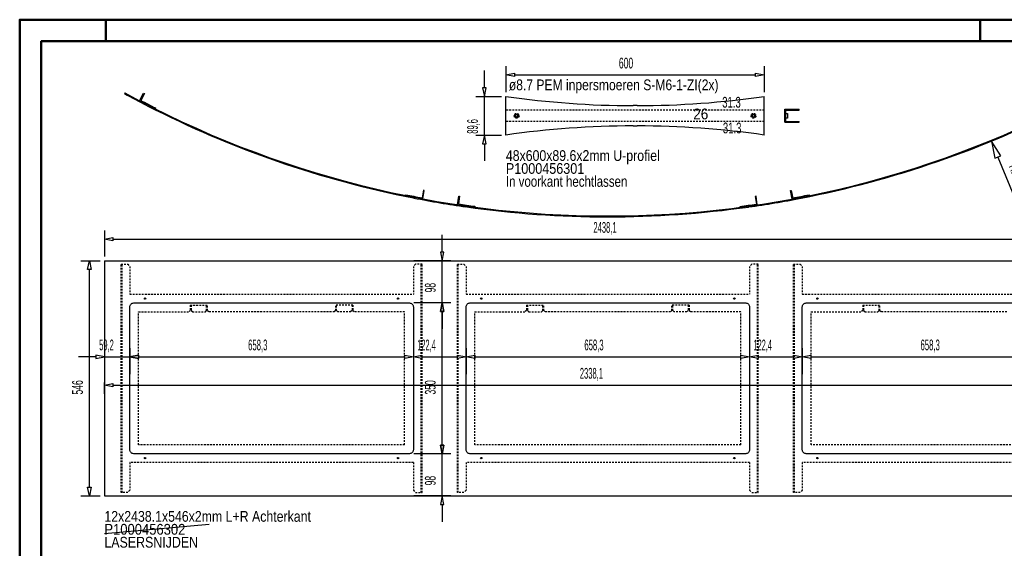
# Model space of a CAD drawing. Extents: x -12108 to -8028, y -6555 to -3705.
# Tile 2 of 3: x -12108 to -9822, y -4933 to -3705. Entities that reach past the tile are written whole.
import ezdxf
from ezdxf.enums import TextEntityAlignment as Align

# ---------------------------------------------------------------- set-up
doc = ezdxf.new("R2010")
doc.units = 0
doc.header["$MEASUREMENT"] = 0
doc.linetypes.add('HIDDEN', pattern=[7, 4, -3])
doc.layers.get('0').update_dxf_attribs({"linetype": 'CONTINUOUS'})
for name, color, linetype in [('DIM49', 4, 'CONTINUOUS'), ('LE_GREEN', 3, 'CONTINUOUS'), ('LE_HIDDEN', 7, 'CONTINUOUS'), ('TXT_ALL', 7, 'CONTINUOUS'), ('TXT_DIM49', 2, 'CONTINUOUS')]:
    doc.layers.add(name, color=color, linetype=linetype)
doc.layers.add('LE_ALL', color=7, linetype='CONTINUOUS', lineweight=50)

# ---------------------------------------------------------------- blocks, each defined once
blk = doc.blocks.new('_D32', base_point=(-11911.8, -4265))
at = {"layer": 'DIM49', "color": 1}
for p, q in [((-11911.8, -4195), (-11911.8, -4255)), ((-11911.8, -4215), (-11891.8, -4211)), ((-11891.8, -4219), (-11911.8, -4215)), ((-11891.8, -4211), (-11891.8, -4219)), ((-11891.8, -4215), (-9493.7, -4215))]:
    blk.add_line(p, q, dxfattribs=at)
at = {"layer": 'TXT_DIM49', "width": 0.526}
blk.add_text('2438,1', height=25, dxfattribs=at).set_placement((-10749.3, -4200), align=Align.CENTER)
blk = doc.blocks.new('_D33', base_point=(-11911.8, -4538))
at = {"layer": 'DIM49', "color": 1}
for p, q in [((-11911.8, -4468), (-11911.8, -4528)), ((-11852.6, -4468), (-11852.6, -4528)), ((-11931.8, -4488), (-11971.8, -4488)), ((-11911.8, -4488), (-11931.8, -4484)), ((-11931.8, -4484), (-11931.8, -4492)), ((-11931.8, -4492), (-11911.8, -4488)), ((-11911.8, -4488), (-11852.6, -4488)), ((-11832.6, -4484), (-11852.6, -4488)), ((-11852.6, -4488), (-11832.6, -4492)), ((-11832.6, -4492), (-11832.6, -4484)), ((-11832.6, -4488), (-11792.6, -4488))]:
    blk.add_line(p, q, dxfattribs=at)
at = {"layer": 'TXT_DIM49', "width": 0.52}
blk.add_text('59,2', height=25, dxfattribs=at).set_placement((-11906.9, -4473), align=Align.CENTER)
blk = doc.blocks.new('_D34', base_point=(-11852.6, -4538))
at = {"layer": 'DIM49', "color": 1}
for p, q in [((-11852.6, -4468), (-11852.6, -4528)), ((-11194.3, -4468), (-11194.3, -4528)), ((-11852.6, -4488), (-11832.6, -4484)), ((-11832.6, -4492), (-11852.6, -4488)), ((-11832.6, -4484), (-11832.6, -4492)), ((-11832.6, -4488), (-11214.3, -4488)), ((-11214.3, -4492), (-11214.3, -4484)), ((-11214.3, -4484), (-11194.3, -4488)), ((-11194.3, -4488), (-11214.3, -4492))]:
    blk.add_line(p, q, dxfattribs=at)
at = {"layer": 'TXT_DIM49', "width": 0.535}
blk.add_text('658,3', height=25, dxfattribs=at).set_placement((-11555.6, -4473), align=Align.CENTER)
blk = doc.blocks.new('_D35', base_point=(-11194.3, -4538))
at = {"layer": 'DIM49', "color": 1}
for p, q in [((-11194.3, -4468), (-11194.3, -4528)), ((-11071.9, -4468), (-11071.9, -4528)), ((-11194.3, -4488), (-11174.3, -4484)), ((-11174.3, -4492), (-11194.3, -4488)), ((-11174.3, -4484), (-11174.3, -4492)), ((-11174.3, -4488), (-11091.9, -4488)), ((-11091.9, -4492), (-11091.9, -4484)), ((-11091.9, -4484), (-11071.9, -4488)), ((-11071.9, -4488), (-11091.9, -4492))]:
    blk.add_line(p, q, dxfattribs=at)
at = {"layer": 'TXT_DIM49', "width": 0.512}
blk.add_text('122,4', height=25, dxfattribs=at).set_placement((-11163.8, -4473), align=Align.CENTER)
blk = doc.blocks.new('_D36', base_point=(-11071.9, -4538))
at = {"layer": 'DIM49', "color": 1}
for p, q in [((-11071.9, -4468), (-11071.9, -4528)), ((-10413.6, -4468), (-10413.6, -4528)), ((-11071.9, -4488), (-11051.9, -4484)), ((-11051.9, -4492), (-11071.9, -4488)), ((-11051.9, -4484), (-11051.9, -4492)), ((-11051.9, -4488), (-10433.6, -4488)), ((-10433.6, -4492), (-10433.6, -4484)), ((-10433.6, -4484), (-10413.6, -4488)), ((-10413.6, -4488), (-10433.6, -4492))]:
    blk.add_line(p, q, dxfattribs=at)
at = {"layer": 'TXT_DIM49', "width": 0.535}
blk.add_text('658,3', height=25, dxfattribs=at).set_placement((-10774.9, -4473), align=Align.CENTER)
blk = doc.blocks.new('_D37', base_point=(-10413.6, -4538))
at = {"layer": 'DIM49', "color": 1}
for p, q in [((-10413.6, -4468), (-10413.6, -4528)), ((-10291.2, -4468), (-10291.2, -4528)), ((-10413.6, -4488), (-10393.6, -4484)), ((-10393.6, -4492), (-10413.6, -4488)), ((-10393.6, -4484), (-10393.6, -4492)), ((-10393.6, -4488), (-10311.2, -4488)), ((-10311.2, -4492), (-10311.2, -4484)), ((-10311.2, -4484), (-10291.2, -4488)), ((-10291.2, -4488), (-10311.2, -4492))]:
    blk.add_line(p, q, dxfattribs=at)
at = {"layer": 'TXT_DIM49', "width": 0.512}
blk.add_text('122,4', height=25, dxfattribs=at).set_placement((-10383.1, -4473), align=Align.CENTER)
blk = doc.blocks.new('_D38', base_point=(-10291.2, -4538))
at = {"layer": 'DIM49', "color": 1}
for p, q in [((-10291.2, -4468), (-10291.2, -4528)), ((-9632.9, -4468), (-9632.9, -4528)), ((-10291.2, -4488), (-10271.2, -4484)), ((-10271.2, -4492), (-10291.2, -4488)), ((-10271.2, -4484), (-10271.2, -4492)), ((-10271.2, -4488), (-9652.9, -4488)), ((-9652.9, -4492), (-9652.9, -4484)), ((-9652.9, -4484), (-9632.9, -4488)), ((-9632.9, -4488), (-9652.9, -4492))]:
    blk.add_line(p, q, dxfattribs=at)
at = {"layer": 'TXT_DIM49', "width": 0.535}
blk.add_text('658,3', height=25, dxfattribs=at).set_placement((-9994.2, -4473), align=Align.CENTER)
blk = doc.blocks.new('_D40', base_point=(-11911.8, -4538))
at = {"layer": 'DIM49', "color": 1}
for p, q in [((-11911.8, -4573.8), (-11911.8, -4548)), ((-11911.8, -4553.8), (-11891.8, -4549.8)), ((-11891.8, -4549.8), (-11891.8, -4557.8)), ((-11891.8, -4557.8), (-11911.8, -4553.8)), ((-11891.8, -4553.8), (-9593.7, -4553.8))]:
    blk.add_line(p, q, dxfattribs=at)
at = {"layer": 'TXT_DIM49', "width": 0.526}
blk.add_text('2338,1', height=25, dxfattribs=at).set_placement((-10780.9, -4538.8), align=Align.CENTER)
blk = doc.blocks.new('_D42', base_point=(-11911.8, -4811))
at = {"layer": 'DIM49', "color": 1}
for p, q in [((-11966.7, -4265), (-11921.8, -4265)), ((-11950.7, -4285), (-11946.7, -4265)), ((-11946.7, -4265), (-11942.7, -4285)), ((-11942.7, -4285), (-11950.7, -4285)), ((-11946.7, -4791), (-11946.7, -4285)), ((-11946.7, -4811), (-11950.7, -4791)), ((-11950.7, -4791), (-11942.7, -4791)), ((-11942.7, -4791), (-11946.7, -4811)), ((-11966.7, -4811), (-11921.8, -4811))]:
    blk.add_line(p, q, dxfattribs=at)
at = {"layer": 'TXT_DIM49', "width": 0.596}
blk.add_text('546', height=25, rotation=90, dxfattribs=at).set_placement((-11961.7, -4559), align=Align.CENTER)
blk = doc.blocks.new('_D43', base_point=(-11203.3, -4811))
at = {"layer": 'DIM49', "color": 1}
for p, q in [((-11127.5, -4693), (-11127.5, -4653)), ((-11123.5, -4693), (-11131.5, -4693)), ((-11131.5, -4693), (-11127.5, -4713)), ((-11127.5, -4713), (-11123.5, -4693)), ((-11107.5, -4713), (-11193.3, -4713)), ((-11127.5, -4811), (-11127.5, -4713)), ((-11107.5, -4811), (-11193.3, -4811)), ((-11127.5, -4811), (-11131.5, -4831)), ((-11123.5, -4831), (-11127.5, -4811)), ((-11131.5, -4831), (-11123.5, -4831)), ((-11127.5, -4831), (-11127.5, -4871))]:
    blk.add_line(p, q, dxfattribs=at)
at = {"layer": 'TXT_DIM49', "width": 0.596}
blk.add_text('98', height=25, rotation=90, dxfattribs=at).set_placement((-11142.5, -4775.5), align=Align.CENTER)
blk = doc.blocks.new('_D44', base_point=(-11203.3, -4713))
at = {"layer": 'DIM49', "color": 1}
for p, q in [((-11107.5, -4363), (-11193.3, -4363)), ((-11131.5, -4383), (-11127.5, -4363)), ((-11127.5, -4363), (-11123.5, -4383)), ((-11123.5, -4383), (-11131.5, -4383)), ((-11127.5, -4693), (-11127.5, -4383)), ((-11127.5, -4713), (-11131.5, -4693)), ((-11131.5, -4693), (-11123.5, -4693)), ((-11123.5, -4693), (-11127.5, -4713)), ((-11107.5, -4713), (-11193.3, -4713))]:
    blk.add_line(p, q, dxfattribs=at)
at = {"layer": 'TXT_DIM49', "width": 0.596}
blk.add_text('350', height=25, rotation=90, dxfattribs=at).set_placement((-11142.5, -4559), align=Align.CENTER)
blk = doc.blocks.new('_D45', base_point=(-11203.3, -4363))
at = {"layer": 'DIM49', "color": 1}
for p, q in [((-11127.5, -4245), (-11127.5, -4205)), ((-11123.5, -4245), (-11131.5, -4245)), ((-11131.5, -4245), (-11127.5, -4265)), ((-11127.5, -4265), (-11123.5, -4245)), ((-11107.5, -4265), (-11193.3, -4265)), ((-11127.5, -4363), (-11127.5, -4265)), ((-11107.5, -4363), (-11193.3, -4363)), ((-11127.5, -4363), (-11131.5, -4383)), ((-11123.5, -4383), (-11127.5, -4363)), ((-11131.5, -4383), (-11123.5, -4383)), ((-11127.5, -4383), (-11127.5, -4423))]:
    blk.add_line(p, q, dxfattribs=at)
at = {"layer": 'TXT_DIM49', "width": 0.596}
blk.add_text('98', height=25, rotation=90, dxfattribs=at).set_placement((-11142.5, -4327.5), align=Align.CENTER)
blk = doc.blocks.new('_D46', base_point=(-10742.8, -1818))
at = {"layer": 'DIM49', "color": 1}
for p, q in [((-9852.2, -3987.3), (-9843.9, -4027.1)), ((-9830.1, -4021.4), (-9852.2, -3987.3)), ((-9843.9, -4027.1), (-9830.1, -4021.4)), ((-9837, -4024.3), (-9776.2, -4172.3))]:
    blk.add_line(p, q, dxfattribs=at)
at = {"layer": 'TXT_DIM49', "width": 0.602}
blk.add_text('R2345', height=25, rotation=292.3209, dxfattribs=at).set_placement((-9800.8, -4072.9), align=Align.CENTER)
blk = doc.blocks.new('_D71', base_point=(-10979.5, -3973.2))
at = {"layer": 'DIM49', "color": 1}
for p, q in [((-11029.5, -3863.5), (-11029.5, -3823.5)), ((-11025.5, -3863.5), (-11033.5, -3863.5)), ((-11033.5, -3863.5), (-11029.5, -3883.5)), ((-11029.5, -3883.5), (-11025.5, -3863.5)), ((-11049.5, -3883.5), (-10989.5, -3883.5)), ((-11029.5, -3973.2), (-11029.5, -3883.5)), ((-11049.5, -3973.2), (-10989.5, -3973.2)), ((-11029.5, -3973.2), (-11033.5, -3993.2)), ((-11025.5, -3993.2), (-11029.5, -3973.2)), ((-11033.5, -3993.2), (-11025.5, -3993.2)), ((-11029.5, -3993.2), (-11029.5, -4033.2))]:
    blk.add_line(p, q, dxfattribs=at)
at = {"layer": 'TXT_DIM49', "width": 0.52}
blk.add_text('89,6', height=25, rotation=90, dxfattribs=at).set_placement((-11044.5, -3953), align=Align.CENTER)
blk = doc.blocks.new('_D72', base_point=(-10979.5, -3883.5))
at = {"layer": 'DIM49', "color": 1}
for p, q in [((-10979.5, -3813.5), (-10979.5, -3873.5)), ((-10379.5, -3813.5), (-10379.5, -3873.5)), ((-10979.5, -3833.5), (-10959.5, -3829.5)), ((-10959.5, -3837.5), (-10979.5, -3833.5)), ((-10959.5, -3829.5), (-10959.5, -3837.5)), ((-10959.5, -3833.5), (-10399.5, -3833.5)), ((-10399.5, -3837.5), (-10399.5, -3829.5)), ((-10399.5, -3829.5), (-10379.5, -3833.5)), ((-10379.5, -3833.5), (-10399.5, -3837.5))]:
    blk.add_line(p, q, dxfattribs=at)
at = {"layer": 'TXT_DIM49', "width": 0.596}
blk.add_text('600', height=25, rotation=360, dxfattribs=at).set_placement((-10700.5, -3818.5), align=Align.CENTER)

msp = doc.modelspace()

# ---------------------------------------------------------------- linework, layer by layer
for p, q in [((-11864.4, -3875.1), (-11865.4, -3876.8)), ((-11830.1, -3893.4), (-11820.8, -3875.7)), ((-11812.1, -3902.7), (-11813, -3904.5)), ((-11811.2, -3903.2), (-11812.1, -3905)), ((-11793.1, -3910.1), (-11794, -3911.9)), ((-10331.5, -3913.3), (-10298.2, -3913.3)), ((-10331.5, -3943.3), (-10331.5, -3913.3)), ((-10329.5, -3941.3), (-10329.5, -3915.3)), ((-10329.5, -3915.3), (-10298.2, -3915.3)), ((-10298.2, -3915.3), (-10298.2, -3913.3)), ((-10331.5, -3943.3), (-10298.2, -3943.3)), ((-10329.5, -3941.3), (-10298.2, -3941.3)), ((-10298.2, -3943.3), (-10298.2, -3941.3)), ((-11212, -4111.5), (-11212.4, -4113.4)), ((-11170.9, -4101.2), (-11174.2, -4118.9)), ((-11172.6, -4121.2), (-11168.9, -4101.6)), ((-11168.9, -4101.6), (-11170.9, -4101.2)), ((-11091.9, -4134.8), (-11088.9, -4115)), ((-11087, -4115.3), (-11089.6, -4133.1)), ((-11088.9, -4115), (-11087, -4115.3)), ((-10398.6, -4115.3), (-10400.6, -4115.6)), ((-10395.6, -4135.1), (-10398.6, -4115.3)), ((-10318.6, -4101.9), (-10316.7, -4101.6)), ((-10315, -4121.6), (-10318.6, -4101.9)), ((-10316.7, -4101.6), (-10313.4, -4119.3)), ((-10275.6, -4111.9), (-10275.2, -4113.8)), ((-11193.5, -4117.2), (-11193.8, -4119.2)), ((-11192.5, -4117.4), (-11192.9, -4119.4)), ((-11071.9, -4137.8), (-11072.1, -4139.7)), ((-11070.9, -4137.9), (-11071.2, -4139.9)), ((-10416.7, -4138.2), (-10416.4, -4140.2)), ((-10415.4, -4140), (-10415.7, -4138)), ((-10400.6, -4115.6), (-10397.9, -4133.4)), ((-10295.1, -4117.8), (-10294.7, -4119.8)), ((-10294.1, -4117.6), (-10293.7, -4119.6)), ((-11051.5, -4138.5), (-11051.8, -4140.5)), ((-10436.1, -4138.8), (-10435.8, -4140.8)), ((-11911.4, -4898.1), (-11668.6, -4876.9))]:
    msp.add_line(p, q)
for points in [[(-11820.8, -3875.7), (-11819, -3876.6), (-11827.4, -3892.6)], [(-10329.5, -3922.8), (-10325.9, -3922.8), (-10325.4, -3923.3), (-10325.4, -3933.4), (-10325.9, -3933.9), (-10329.5, -3933.9)]]:
    msp.add_lwpolyline(points)
for radius, start, end in [(2345, -118.6006, -117.1537), (2343, -118.6005, -61.4483), (2343, -118.6005, -61.4483), (2341, -117.6005, -116.658), (2345, -117.1293, -101.0896), (2345, -78.9593, -62.9196), (2341, -101.5609, -100.6184), (2341, -79.4305, -78.488), (2345, -101.0652, -98.0737), (2341, -98.5205, -97.578), (2341, -82.4709, -81.5284), (2345, -81.9752, -78.9837), (2345, -98.0493, -81.9996)]:
    msp.add_arc((-10742.8, -1818), radius, start, end)
at = {"layer": 'LE_ALL', "color": 1}
for p, q in [((-11908.5, -3755.2), (-11908.5, -3705.2)), ((-9878.5, -3755.2), (-9878.5, -3705.2))]:
    msp.add_line(p, q, dxfattribs=at)
at = {"layer": 'LE_ALL', "color": 10}
for points in [[(-12108.5, -6555.2), (-8028.5, -6555.2), (-8028.5, -3705.2), (-12108.5, -3705.2), (-12108.5, -6555.2)], [(-12058.5, -6505.2), (-8078.5, -6505.2), (-8078.5, -3755.2), (-12058.5, -3755.2), (-12058.5, -6505.2)]]:
    msp.add_lwpolyline(points, dxfattribs=at)
at = {"layer": 'LE_GREEN'}
for p, q in [((-10979.5, -3973.2), (-10979.5, -3883.5)), ((-10379.5, -3973.2), (-10379.5, -3883.5)), ((-10684.2, -3904.8), (-10684.2, -3903.8)), ((-10674.7, -3904.8), (-10674.7, -3903.8)), ((-10684.2, -3951.8), (-10684.2, -3952.8)), ((-10674.7, -3951.8), (-10674.7, -3952.8)), ((-11911.8, -4265), (-9473.7, -4265)), ((-11911.8, -4265), (-11911.8, -4811)), ((-11911.8, -4811), (-9473.7, -4811))]:
    msp.add_line(p, q, dxfattribs=at)
for points in [[(-11203.3, -4713), (-11843.6, -4713, -0.414214), (-11852.6, -4704), (-11852.6, -4372, -0.414214), (-11843.6, -4363), (-11203.3, -4363, -0.414214), (-11194.3, -4372), (-11194.3, -4704, -0.414214), (-11203.3, -4713)], [(-10422.6, -4713), (-11062.9, -4713, -0.414214), (-11071.9, -4704), (-11071.9, -4372, -0.414214), (-11062.9, -4363), (-10422.6, -4363, -0.414214), (-10413.6, -4372), (-10413.6, -4704, -0.414214), (-10422.6, -4713)], [(-9641.9, -4713), (-10282.2, -4713, -0.414214), (-10291.2, -4704), (-10291.2, -4372, -0.414214), (-10282.2, -4363), (-9641.9, -4363, -0.414214), (-9632.9, -4372), (-9632.9, -4704, -0.414214), (-9641.9, -4713)]]:
    msp.add_lwpolyline(points, format="xyb", dxfattribs=at)
for centre, radius in [((-10954.5, -3928.3), 4.35), ((-10404.5, -3928.3), 4.35), ((-11817.3, -4352.7), 1.65), ((-11229.7, -4352.7), 1.65), ((-11036.6, -4352.7), 1.65), ((-10449, -4352.7), 1.65), ((-10255.9, -4352.7), 1.65), ((-11817.3, -4723.3), 1.65), ((-11229.7, -4723.3), 1.65), ((-11036.6, -4723.3), 1.65), ((-10449, -4723.3), 1.65), ((-10255.9, -4723.3), 1.65)]:
    msp.add_circle(centre, radius, dxfattribs=at)
for centre, radius, start, end in [((-10679.5, -1782.8), 2122, -98.1275, -90.1283), ((-10679.5, -1782.8), 2122, -89.8718, -81.8725), ((-10679.5, -1782.8), 2121, -90.1283, -89.8717), ((-10679.5, -6073.8), 2122, 90.1283, 98.1275), ((-10679.5, -6073.8), 2121, 89.8717, 90.1283), ((-10679.5, -6073.8), 2122, 81.8725, 89.8718)]:
    msp.add_arc(centre, radius, start, end, dxfattribs=at)
at = {"layer": 'LE_HIDDEN', "color": 1, "linetype": 'HIDDEN'}
for p, q in [((-10379.5, -3915.3), (-10979.5, -3915.3)), ((-10379.5, -3941.3), (-10979.5, -3941.3)), ((-11870.9, -4803), (-11870.9, -4273)), ((-11176, -4803), (-11176, -4273)), ((-11090.2, -4803), (-11090.2, -4273)), ((-10395.3, -4803), (-10395.3, -4273)), ((-10309.5, -4803), (-10309.5, -4273)), ((-11852.6, -4278), (-11852.6, -4342.7)), ((-11194.3, -4278), (-11194.3, -4342.7)), ((-11071.9, -4278), (-11071.9, -4342.7)), ((-10413.6, -4278), (-10413.6, -4342.7)), ((-10291.2, -4278), (-10291.2, -4342.7)), ((-11852.6, -4342.7), (-11194.3, -4342.7)), ((-11071.9, -4342.7), (-10413.6, -4342.7)), ((-10291.2, -4342.7), (-9632.9, -4342.7)), ((-11712.3, -4380.3), (-11715.3, -4383.3)), ((-11712.3, -4368.3), (-11712.3, -4380.3)), ((-11712.3, -4368.3), (-11672.3, -4368.3)), ((-11710.3, -4368.3), (-11710.3, -4380.3)), ((-11710.3, -4380.3), (-11707.3, -4383.3)), ((-11707.3, -4383.3), (-11677.3, -4383.3)), ((-11707.3, -4383.3), (-11677.3, -4383.3)), ((-11707.3, -4383.3), (-11677.3, -4383.3)), ((-11677.3, -4383.3), (-11674.3, -4380.3)), ((-11674.3, -4380.3), (-11674.3, -4368.3)), ((-11672.3, -4380.3), (-11672.3, -4368.3)), ((-11672.3, -4380.3), (-11669.3, -4383.3)), ((-11377.7, -4383.3), (-11669.3, -4383.3)), ((-11374.7, -4380.3), (-11377.7, -4383.3)), ((-11374.7, -4380.3), (-11374.7, -4368.3)), ((-11334.7, -4368.3), (-11374.7, -4368.3)), ((-11372.7, -4380.3), (-11372.7, -4368.3)), ((-11369.7, -4383.3), (-11372.7, -4380.3)), ((-11339.7, -4383.3), (-11369.7, -4383.3)), ((-11339.7, -4383.3), (-11369.7, -4383.3)), ((-11339.7, -4383.3), (-11369.7, -4383.3)), ((-11336.7, -4380.3), (-11339.7, -4383.3)), ((-11336.7, -4368.3), (-11336.7, -4380.3)), ((-11334.7, -4368.3), (-11334.7, -4380.3)), ((-11334.7, -4380.3), (-11331.7, -4383.3)), ((-10931.6, -4380.3), (-10934.6, -4383.3)), ((-10931.6, -4368.3), (-10931.6, -4380.3)), ((-10931.6, -4368.3), (-10891.6, -4368.3)), ((-10929.6, -4368.3), (-10929.6, -4380.3)), ((-10929.6, -4380.3), (-10926.6, -4383.3)), ((-10926.6, -4383.3), (-10896.6, -4383.3)), ((-10926.6, -4383.3), (-10896.6, -4383.3)), ((-10926.6, -4383.3), (-10896.6, -4383.3)), ((-10896.6, -4383.3), (-10893.6, -4380.3)), ((-10893.6, -4380.3), (-10893.6, -4368.3)), ((-10891.6, -4380.3), (-10891.6, -4368.3)), ((-10891.6, -4380.3), (-10888.6, -4383.3)), ((-10597, -4383.3), (-10888.6, -4383.3)), ((-10594, -4380.3), (-10597, -4383.3)), ((-10594, -4380.3), (-10594, -4368.3)), ((-10554, -4368.3), (-10594, -4368.3)), ((-10592, -4380.3), (-10592, -4368.3)), ((-10589, -4383.3), (-10592, -4380.3)), ((-10559, -4383.3), (-10589, -4383.3)), ((-10559, -4383.3), (-10589, -4383.3)), ((-10559, -4383.3), (-10589, -4383.3)), ((-10556, -4380.3), (-10559, -4383.3)), ((-10556, -4368.3), (-10556, -4380.3)), ((-10554, -4368.3), (-10554, -4380.3)), ((-10554, -4380.3), (-10551, -4383.3)), ((-10150.9, -4380.3), (-10153.9, -4383.3)), ((-10150.9, -4368.3), (-10150.9, -4380.3)), ((-10150.9, -4368.3), (-10110.9, -4368.3)), ((-10148.9, -4368.3), (-10148.9, -4380.3)), ((-10148.9, -4380.3), (-10145.9, -4383.3)), ((-10145.9, -4383.3), (-10115.9, -4383.3)), ((-10145.9, -4383.3), (-10115.9, -4383.3)), ((-10145.9, -4383.3), (-10115.9, -4383.3)), ((-10115.9, -4383.3), (-10112.9, -4380.3)), ((-10112.9, -4380.3), (-10112.9, -4368.3)), ((-10110.9, -4380.3), (-10110.9, -4368.3)), ((-10110.9, -4380.3), (-10107.9, -4383.3)), ((-9816.3, -4383.3), (-10107.9, -4383.3)), ((-11214.6, -4692.7), (-11832.3, -4692.7)), ((-10433.9, -4692.7), (-11051.6, -4692.7)), ((-9653.2, -4692.7), (-10270.9, -4692.7)), ((-11194.3, -4733.3), (-11852.6, -4733.3)), ((-10413.6, -4733.3), (-11071.9, -4733.3)), ((-9632.9, -4733.3), (-10291.2, -4733.3))]:
    msp.add_line(p, q, dxfattribs=at)
for points in [[(-11852.6, -4733.3), (-11852.6, -4798), (-11857.6, -4803), (-11872.9, -4803), (-11872.9, -4273), (-11857.6, -4273), (-11852.6, -4278)], [(-11194.3, -4733.3), (-11194.3, -4798), (-11189.3, -4803), (-11174, -4803), (-11174, -4273), (-11189.3, -4273), (-11194.3, -4278)], [(-11071.9, -4733.3), (-11071.9, -4798), (-11076.9, -4803), (-11092.2, -4803), (-11092.2, -4273), (-11076.9, -4273), (-11071.9, -4278)], [(-10413.6, -4733.3), (-10413.6, -4798), (-10408.6, -4803), (-10393.3, -4803), (-10393.3, -4273), (-10408.6, -4273), (-10413.6, -4278)], [(-10291.2, -4733.3), (-10291.2, -4798), (-10296.2, -4803), (-10311.5, -4803), (-10311.5, -4273), (-10296.2, -4273), (-10291.2, -4278)], [(-11832.3, -4692.7), (-11832.3, -4383.3), (-11715.3, -4383.3)], [(-11214.6, -4692.7), (-11214.6, -4383.3), (-11331.7, -4383.3)], [(-11051.6, -4692.7), (-11051.6, -4383.3), (-10934.6, -4383.3)], [(-10433.9, -4692.7), (-10433.9, -4383.3), (-10551, -4383.3)], [(-10270.9, -4692.7), (-10270.9, -4383.3), (-10153.9, -4383.3)]]:
    msp.add_lwpolyline(points, dxfattribs=at)
for centre, radius in [((-10954.5, -3928.3), 5.55), ((-10954.5, -3928.3), 3), ((-10954.5, -3928.3), 2.5), ((-10404.5, -3928.3), 5.55), ((-10404.5, -3928.3), 3), ((-10404.5, -3928.3), 2.5)]:
    msp.add_circle(centre, radius, dxfattribs=at)

# ---------------------------------------------------------------- block references
at = {"layer": 'DIM49'}
for name, p in [('_D72', (-10979.5, -3883.5)), ('_D71', (-10979.5, -3973.2)), ('_D46', (-10742.8, -1818)), ('_D32', (-11911.8, -4265)), ('_D45', (-11203.3, -4363)), ('_D42', (-11911.8, -4811)), ('_D44', (-11203.3, -4713)), ('_D33', (-11911.8, -4538)), ('_D34', (-11852.6, -4538)), ('_D35', (-11194.3, -4538)), ('_D36', (-11071.9, -4538)), ('_D37', (-10413.6, -4538)), ('_D38', (-10291.2, -4538)), ('_D40', (-11911.8, -4538)), ('_D43', (-11203.3, -4811))]:
    msp.add_blockref(name, p, dxfattribs=at)

# ---------------------------------------------------------------- texts
at = {"layer": 'TXT_ALL', "color": 4}
for s, width, p in [('ø8.7 PEM inpersmoeren S-M6-1-ZI(2x)', 0.84, (-10972.6, -3869)), ('31.3', 0.662, (-10477.1, -3909.4)), ('26', 0.938, (-10544.4, -3936.6)), ('31.3', 0.662, (-10475.6, -3969.1)), ('48x600x89.6x2mm U-profiel', 0.855, (-10979.5, -4033.2)), ('P1000456301', 0.874, (-10979.5, -4063.2)), ('In voorkant hechtlassen', 0.799, (-10979.5, -4093.2)), ('12x2438.1x546x2mm L+R Achterkant', 0.856, (-11911.8, -4871)), ('P1000456302', 0.903, (-11911.8, -4901)), ('LASERSNIJDEN', 0.861, (-11911.8, -4931))]:
    msp.add_text(s, height=25, dxfattribs=dict(at, width=width)).set_placement(p)

doc.saveas('drawing.dxf')
